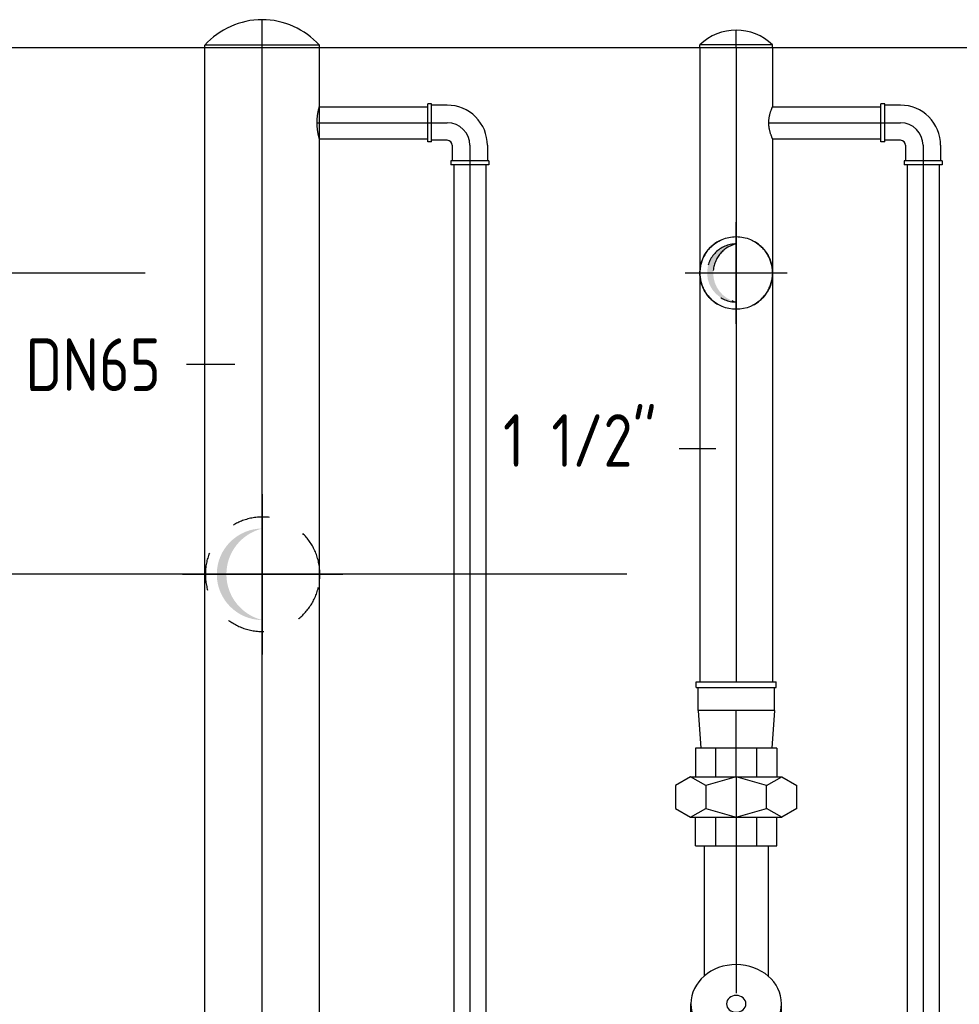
# Model space of a CAD drawing. Extents: x -156717 to 425753, y -51191 to 363295.
# Tile 60 of 256: x 62049 to 62674, y 115596 to 116250. Entities that reach past the tile are written whole.
import ezdxf
from ezdxf.enums import TextEntityAlignment as Align
from ezdxf.lldxf.tags import DXFTag

# ---------------------------------------------------------------- set-up
doc = ezdxf.new("R2010")
doc.units = 0
doc.header["$LTSCALE"] = 50
doc.linetypes.add('CENTER', pattern=[2, 1.25, -0.25, 0.25, -0.25])
doc.linetypes.add('STREEPJES', pattern=[0.1, 0.05, -0.05])
doc.layers.get('0').update_dxf_attribs({"linetype": 'CONTINUOUS'})
doc.layers.get('Defpoints').update_dxf_attribs({"linetype": 'CONTINUOUS'})
for name, color, linetype in [('57LB', 4, 'CONTINUOUS'), ('WL561---_AANVOER_D', 20, 'CONTINUOUS'), ('WL561---_AANVOER_HARTLIJ', 8, 'CONTINUOUS'), ('WL561---_CV-D', 2, 'CONTINUOUS')]:
    doc.layers.add(name, color=color, linetype=linetype)
doc.layers.add('WM$5----_HULPRUIMTE', color=1, linetype='CONTINUOUS', plot=False)
doc.styles.add('BURO-025', font='ARIAL.TTF', dxfattribs={"height": 125})
doc.styles.add('ISO25', font='ISO', dxfattribs={"width": 0.9})
doc.styles.get("Standard").update_dxf_attribs({"font": 'ARIAL.TTF'})
tags = doc.linetypes.add('CENTER2', pattern=[28.575000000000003, 19.05, -3.175, 3.175, -3.175]).pattern_tags.tags
tags[10:11] = [DXFTag(74, 4), DXFTag(75, 0), DXFTag(340, '0'), DXFTag(46, 1.0), DXFTag(50, 0.0), DXFTag(44, 0.0), DXFTag(45, 0.0)]
tags[8:9] = [DXFTag(74, 4), DXFTag(75, 0), DXFTag(340, '0'), DXFTag(46, 1.0), DXFTag(50, 0.0), DXFTag(44, 0.0), DXFTag(45, 0.0)]
tags[6:7] = [DXFTag(74, 4), DXFTag(75, 0), DXFTag(340, '0'), DXFTag(46, 1.0), DXFTag(50, 0.0), DXFTag(44, 0.0), DXFTag(45, 0.0)]
tags[4:5] = [DXFTag(74, 4), DXFTag(75, 0), DXFTag(340, '0'), DXFTag(46, 1.0), DXFTag(50, 0.0), DXFTag(44, 0.0), DXFTag(45, 0.0)]
doc.dimstyles.new('ISO-25', dxfattribs={"dimtxt": 2.5, "dimasz": 2.5, "dimexe": 1.25, "dimexo": 0.625, "dimtad": 1, "dimtih": 1, "dimdec": 4, "dimdsep": 46, "dimtxsty": 'Standard', "dimcen": 2.5, "dimadec": 0, "dimazin": 0, "dimtfac": 1, "dimtdec": 4, "dimtmove": 0, "dimatfit": 3, "dimfxl": 0, "dimtvp": 1, "dimtolj": 1, "dimtzin": 0, "dimarcsym": 0})

# ---------------------------------------------------------------- blocks, each defined once
blk = doc.blocks.new('*D939')
at = {"layer": 'Defpoints', "color": 0, "transparency": 16777216}
for p in [(62484.05950199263, 115881.8552479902), (60974.1995026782, 113231.980729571), (62484.05950199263, 113231.980729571)]:
    blk.add_point(p, dxfattribs=at)
at = {"layer": 'WL561---_CV-D', "color": 0, "lineweight": -2, "transparency": 16777216}
for p, q in [((62452.80950199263, 115881.8552479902), (60911.6995026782, 115881.8552479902)), ((60974.1995026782, 115831.8552479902), (60974.1995026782, 114613.6966381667)), ((60974.1995026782, 113281.980729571), (60974.1995026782, 114500.1393393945)), ((62452.80950199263, 113231.980729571), (60911.6995026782, 113231.980729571))]:
    blk.add_line(p, q, dxfattribs=at)
at = {"layer": 'WL561---_CV-D', "color": 0, "transparency": 16777216}
for points in [[(60965.86616934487, 115831.8552479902), (60982.53283601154, 115831.8552479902), (60974.1995026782, 115881.8552479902)], [(60965.86616934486, 113281.980729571), (60982.53283601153, 113281.980729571), (60974.1995026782, 113231.980729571)]]:
    blk.add_solid(points, dxfattribs=at)
at = {"layer": 'WL561---_CV-D', "color": 0, "transparency": 16777216, "insert": (60974.19950267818, 114556.9179887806), "char_height": 50, "attachment_point": 5}
blk.add_mtext('\\A1;2650', dxfattribs=at)
blk = doc.blocks.new('*D940')
at = {"layer": 'Defpoints', "color": 0, "transparency": 16777216}
for p in [(62164.05950199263, 116082.030729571), (60527.13217219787, 113231.980729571), (62164.05950199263, 113231.980729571)]:
    blk.add_point(p, dxfattribs=at)
at = {"layer": 'WL561---_CV-D', "color": 0, "lineweight": -2, "transparency": 16777216}
for p, q in [((62132.80950199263, 116082.030729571), (60464.63217219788, 116082.030729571)), ((60527.13217219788, 116032.030729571), (60527.13217219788, 114713.7843789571)), ((60527.13217219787, 113281.980729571), (60527.13217219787, 114600.2270801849)), ((62132.80950199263, 113231.980729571), (60464.63217219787, 113231.980729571))]:
    blk.add_line(p, q, dxfattribs=at)
at = {"layer": 'WL561---_CV-D', "color": 0, "transparency": 16777216}
for points in [[(60518.79883886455, 116032.030729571), (60535.46550553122, 116032.030729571), (60527.13217219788, 116082.030729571)], [(60518.79883886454, 113281.980729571), (60535.46550553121, 113281.980729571), (60527.13217219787, 113231.980729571)]]:
    blk.add_solid(points, dxfattribs=at)
at = {"layer": 'WL561---_CV-D', "color": 0, "transparency": 16777216, "insert": (60527.13217219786, 114657.005729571), "char_height": 50, "attachment_point": 5}
blk.add_mtext('\\A1;2850', dxfattribs=at)
blk = doc.blocks.new('*U983')
at = {"ltscale": 10}
blk.add_line((0, 1500, -2969.706411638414), (2465.265741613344, 1500, -2969.706411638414), dxfattribs=at)
blk = doc.blocks.new('*U1390')
at = {"color": 0, "ltscale": 10}
for p, q in [((1.520833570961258, 10.64999999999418, -3945.30642052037), (73.52083357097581, 10.64999999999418, -3945.30642052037)), ((1.520833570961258, -10.64999999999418, -3945.30642052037), (73.52083357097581, -10.64999999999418, -3945.30642052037))]:
    blk.add_line(p, q, dxfattribs=at)
blk.add_spline([(1.505575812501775, -10.59535829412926, -3945.30642052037), (1.460391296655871, -10.43199387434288, -3945.30642052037), (1.387027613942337, -10.16158308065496, -3945.30642052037), (1.288335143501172, -9.786900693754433, -3945.30642052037), (1.168173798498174, -9.311791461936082, -3945.30642052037), (1.031283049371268, -8.74113064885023, -3945.30642052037), (0.8831164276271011, -8.080774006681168, -3945.30642052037), (0.729642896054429, -7.337497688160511, -3945.30642052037), (0.5771191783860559, -6.51892871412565, -3945.30642052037), (0.4318393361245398, -5.63346670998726, -3945.30642052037), (0.2998704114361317, -4.69019771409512, -3945.30642052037), (0.1867855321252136, -3.698800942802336, -3945.30642052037), (0.09740808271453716, -2.669449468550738, -3945.30642052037), (0.03558189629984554, -1.612705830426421, -3945.30642052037), (0.00398245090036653, -0.5394136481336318, -3945.30642052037), (0.00398245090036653, 0.5394136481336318, -3945.30642052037), (0.03558189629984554, 1.612705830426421, -3945.30642052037), (0.09740808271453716, 2.669449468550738, -3945.30642052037), (0.1867855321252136, 3.698800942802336, -3945.30642052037), (0.2998704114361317, 4.69019771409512, -3945.30642052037), (0.4318393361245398, 5.63346670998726, -3945.30642052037), (0.5771191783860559, 6.51892871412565, -3945.30642052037), (0.729642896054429, 7.337497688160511, -3945.30642052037), (0.8831164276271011, 8.080774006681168, -3945.30642052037), (1.031283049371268, 8.74113064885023, -3945.30642052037), (1.168173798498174, 9.311791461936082, -3945.30642052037), (1.288335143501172, 9.786900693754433, -3945.30642052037), (1.387027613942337, 10.16158308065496, -3945.30642052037), (1.460391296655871, 10.43199387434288, -3945.30642052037), (1.505575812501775, 10.59535829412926, -3945.30642052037), (1.520833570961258, 10.64999999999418, -3945.30642052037)], degree=3, dxfattribs=at)
at = {"layer": 'WL561---_AANVOER_HARTLIJ', "linetype": 'CENTER2'}
blk.add_line((0, 0, -3945.30642052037), (86.52083357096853, 0, -3945.30642052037), dxfattribs=at)
at = {"layer": 'WL561---_AANVOER_D', "color": 2, "style": 'BURO-025'}
blk.add_attdef('POSNR', text='', height=125, dxfattribs=at).set_placement((0, 0), align=Align.MIDDLE)
blk = doc.blocks.new('*U1391')
at = {"color": 0, "ltscale": 10}
for p, q in [((2.47512975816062, 10.64999999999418, -3945.156994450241), (74.47512975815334, 10.64999999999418, -3945.156994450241)), ((2.47512975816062, -10.64999999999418, -3945.156994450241), (74.47512975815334, -10.64999999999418, -3945.156994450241))]:
    blk.add_line(p, q, dxfattribs=at)
blk.add_spline([(2.451082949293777, -10.59535829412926, -3945.156994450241), (2.37978619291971, -10.43199387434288, -3945.156994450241), (2.263754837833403, -10.16158308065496, -3945.156994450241), (2.107127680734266, -9.786900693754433, -3945.156994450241), (1.915582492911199, -9.311791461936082, -3945.156994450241), (1.696209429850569, -8.74113064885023, -3945.156994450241), (1.457334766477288, -8.080774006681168, -3945.156994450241), (1.208286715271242, -7.337497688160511, -3945.156994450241), (0.9590960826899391, -6.51892871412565, -3945.156994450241), (0.7201280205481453, -5.63346670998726, -3945.156994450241), (0.5016478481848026, -4.69019771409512, -3945.156994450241), (0.3133340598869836, -3.698800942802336, -3945.156994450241), (0.163764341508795, -2.669449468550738, -3945.156994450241), (0.05991340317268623, -1.612705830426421, -3945.156994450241), (0.006711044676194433, -0.5394136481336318, -3945.156994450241), (0.006711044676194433, 0.5394136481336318, -3945.156994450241), (0.05991340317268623, 1.612705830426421, -3945.156994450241), (0.163764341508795, 2.669449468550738, -3945.156994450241), (0.3133340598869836, 3.698800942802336, -3945.156994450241), (0.5016478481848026, 4.69019771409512, -3945.156994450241), (0.7201280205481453, 5.63346670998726, -3945.156994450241), (0.9590960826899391, 6.51892871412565, -3945.156994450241), (1.208286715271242, 7.337497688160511, -3945.156994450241), (1.457334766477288, 8.080774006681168, -3945.156994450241), (1.696209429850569, 8.741130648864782, -3945.156994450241), (1.915582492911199, 9.311791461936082, -3945.156994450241), (2.107127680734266, 9.786900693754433, -3945.156994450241), (2.263754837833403, 10.16158308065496, -3945.156994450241), (2.37978619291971, 10.43199387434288, -3945.156994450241), (2.451082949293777, 10.59535829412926, -3945.156994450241), (2.47512975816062, 10.64999999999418, -3945.156994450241)], degree=3, dxfattribs=at)
at = {"layer": 'WL561---_AANVOER_HARTLIJ', "linetype": 'CENTER2'}
blk.add_line((0, 0, -3945.156994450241), (87.47512975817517, 0, -3945.156994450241), dxfattribs=at)
at = {"layer": 'WL561---_AANVOER_D', "color": 2, "style": 'BURO-025'}
blk.add_attdef('POSNR', text='', height=125, dxfattribs=at).set_placement((0, 0), align=Align.MIDDLE)
blk = doc.blocks.new('*U1392')
at = {"color": 8, "linetype": 'STREEPJES', "ltscale": 10}
blk.add_circle((0, 0, -3993.456994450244), 24.15, dxfattribs=at)
blk.add_circle((0, 0, -3993.456994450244), 24.15, dxfattribs=at)
for centre, radius, start, end in [((0, 0, -3993.456994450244), 24.15000000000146, 89.99999914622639, 270.0000008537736), ((0, 0, -3993.456994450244), 24.15000000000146, 269.9999991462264, 90.0000008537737), ((0, 0, -3993.456994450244), 19.32, 0, 180), ((0, -4.585279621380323, -3993.456994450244), 19.85666611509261, 13.35117762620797, 166.648822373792)]:
    blk.add_arc(centre, radius, start, end, dxfattribs=at)
at = {"layer": 'WL561---_AANVOER_HARTLIJ', "linetype": 'CENTER2'}
for p, q in [((0, 33.80999999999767, -3993.456994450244), (-1.242159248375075e-14, -33.80999999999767, -3993.456994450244)), ((-33.80999999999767, 0, -3993.456994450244), (33.80999999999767, -1.242159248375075e-14, -3993.456994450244))]:
    blk.add_line(p, q, dxfattribs=at)
blk.add_circle((0, 0, -3993.456994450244), 0.075, dxfattribs=at)
at = {"layer": 'WL561---_AANVOER_D', "color": 2, "style": 'BURO-025'}
blk.add_attdef('POSNR', text='', height=125, dxfattribs=at).set_placement((0, 0), align=Align.MIDDLE)
blk = doc.blocks.new('*U1412')
at = {"color": 0, "ltscale": 10}
for p, q in [((0, 38.05000000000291, -3945.30642052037), (1.48352269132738, 38.05000000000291, -3945.30642052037)), ((0, 38.05000000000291, -3945.30642052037), (-1.397934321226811e-14, -38.05000000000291, -3945.30642052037)), ((1.48352269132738, -38.04999999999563, -3945.30642052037), (1.483522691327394, 38.04999999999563, -3945.30642052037)), ((0, -38.05000000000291, -3945.30642052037), (1.48352269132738, -38.05000000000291, -3945.30642052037))]:
    blk.add_line(p, q, dxfattribs=at)
blk.add_arc((-32.54943192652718, 0, -3945.30642052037), 51.04943192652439, 311.8103148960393, 48.18968510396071, dxfattribs=at)
at = {"layer": 'WL561---_AANVOER_HARTLIJ', "linetype": 'CENTER'}
blk.add_line((0, 0, -3945.30642052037), (18.5, -3.398394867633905e-15, -3945.30642052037), dxfattribs=at)
at = {"layer": 'WL561---_AANVOER_D', "color": 2, "style": 'BURO-025'}
blk.add_attdef('POSNR', text='', height=125, dxfattribs=at).set_placement((0, 0), align=Align.MIDDLE)
blk = doc.blocks.new('*U1427')
at = {"ltscale": 10}
h = blk.add_hatch(color=2, dxfattribs=at)
edge = h.paths.add_edge_path()
edge.add_ellipse((0, 0), major_axis=(-19.32, 3.549026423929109e-15), ratio=1, start_angle=180, end_angle=360, ccw=False)
edge.add_line((19.32000000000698, 0), (19.22093281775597, 0.398988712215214))
edge.add_ellipse((0, -4.585279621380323), major_axis=(19.32, 4.585279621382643), ratio=1, start_angle=1.186248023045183, end_angle=152.1113967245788)
edge.add_line((-19.22093281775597, 0.39898871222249), (-19.32000000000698, 0))
at = {"color": 0, "ltscale": 10}
blk.add_circle((0, 0, -4747.919209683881), 24.15, dxfattribs=at)
at = {"layer": 'WL561---_AANVOER_HARTLIJ', "linetype": 'CENTER2'}
for p, q in [((0, 33.80999999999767, -4747.919209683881), (-1.242159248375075e-14, -33.80999999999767, -4747.919209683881)), ((-33.80999999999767, 0, -4747.919209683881), (33.80999999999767, -1.242159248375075e-14, -4747.919209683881))]:
    blk.add_line(p, q, dxfattribs=at)
blk.add_circle((0, 0, -4747.919209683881), 0.075, dxfattribs=at)
at = {"layer": 'WL561---_AANVOER_D', "color": 2, "style": 'BURO-025'}
blk.add_attdef('POSNR', text='', height=125, dxfattribs=at).set_placement((0, 0), align=Align.MIDDLE)
blk = doc.blocks.new('*U1428')
at = {"ltscale": 10}
h = blk.add_hatch(color=2, dxfattribs=at)
edge = h.paths.add_edge_path()
edge.add_ellipse((0, 0), major_axis=(-30.44, 5.591737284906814e-15), ratio=1, start_angle=180, end_angle=360, ccw=False)
edge.add_line((30.44000000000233, 0), (30.34244132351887, 0.3993647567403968))
edge.add_ellipse((0, -7.224426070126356), major_axis=(30.44, 7.224426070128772), ratio=1, start_angle=0.7529011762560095, end_angle=152.5447435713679)
edge.add_line((-30.34244132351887, 0.3993647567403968), (-30.44000000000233, 0))
at = {"color": 8, "linetype": 'STREEPJES', "ltscale": 10}
blk.add_arc((0, 0, -3945.30642052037), 38.05, 277.7585176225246, 262.2414823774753, dxfattribs=at)
at = {"color": 0, "ltscale": 10}
blk.add_arc((0, 0, -3945.30642052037), 38.05, 262.2414823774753, 277.7585176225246, dxfattribs=at)
at = {"layer": 'WL561---_AANVOER_HARTLIJ', "linetype": 'CENTER2'}
for p, q in [((0, 53.2699999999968, -3945.30642052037), (-1.957108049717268e-14, -53.2699999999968, -3945.30642052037)), ((-53.27000000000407, 0, -3945.30642052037), (53.27000000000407, -1.957108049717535e-14, -3945.30642052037))]:
    blk.add_line(p, q, dxfattribs=at)
blk.add_circle((0, 0, -3945.30642052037), 0.075, dxfattribs=at)
at = {"layer": 'WL561---_AANVOER_D', "color": 2, "style": 'BURO-025'}
blk.add_attdef('POSNR', text='', height=125, dxfattribs=at).set_placement((0, 0), align=Align.MIDDLE)
blk = doc.blocks.new('*U1456')
at = {"color": 0, "ltscale": 10}
for p, q in [((13, 10.65000000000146, -3945.30642052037), (1107.163708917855, 10.65000000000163, -3945.30642052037)), ((13, -10.65000000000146, -3945.30642052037), (1107.163708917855, -10.65000000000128, -3945.30642052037))]:
    blk.add_line(p, q, dxfattribs=at)
at = {"layer": 'WL561---_AANVOER_HARTLIJ', "linetype": 'CENTER2'}
blk.add_line((0, 0, -3945.30642052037), (1120.163708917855, 1.801360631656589e-13, -3945.30642052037), dxfattribs=at)
at = {"layer": 'WL561---_AANVOER_D', "color": 2, "style": 'BURO-025'}
blk.add_attdef('POSNR', text='', height=125, dxfattribs=at).set_placement((0, 0), align=Align.MIDDLE)
blk = doc.blocks.new('*U1458')
at = {"color": 0, "ltscale": 10}
for p, q in [((-25.40000000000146, 12.64999999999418, -3945.30642052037), (-28, 12.64999999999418, -3945.30642052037)), ((-28, -12.64999999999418, -3945.30642052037), (-28, 12.64999999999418, -3945.30642052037)), ((-25.40000000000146, -12.64999999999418, -3945.30642052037), (-25.40000000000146, 12.64999999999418, -3945.30642052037)), ((-15, 11.64999999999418, -3945.30642052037), (-25.40000000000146, 11.64999999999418, -3945.30642052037)), ((-25.40000000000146, -12.64999999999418, -3945.30642052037), (-28, -12.64999999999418, -3945.30642052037)), ((-15, -11.64999999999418, -3945.30642052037), (-25.40000000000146, -11.64999999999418, -3945.30642052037)), ((-11.65000000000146, -15, -3945.30642052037), (-11.65000000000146, -25.39999999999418, -3945.30642052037)), ((11.65000000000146, -15, -3945.30642052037), (11.65000000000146, -25.39999999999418, -3945.30642052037)), ((-12.65000000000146, -25.39999999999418, -3945.30642052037), (-12.65000000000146, -28, -3945.30642052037)), ((12.65000000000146, -25.39999999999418, -3945.30642052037), (-12.65000000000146, -25.39999999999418, -3945.30642052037)), ((12.65000000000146, -25.39999999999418, -3945.30642052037), (12.65000000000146, -28, -3945.30642052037)), ((12.65000000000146, -28, -3945.30642052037), (-12.65000000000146, -28, -3945.30642052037))]:
    blk.add_line(p, q, dxfattribs=at)
for centre, radius, start, end in [((-14.99999999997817, -14.99999999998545, -3945.30642052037), 26.64999999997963, 359.9999999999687, 90.00000000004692), ((-15.00000000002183, -15.00000000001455, -3945.30642052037), 3.350000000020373, 2.489208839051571e-10, 89.99999999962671)]:
    blk.add_arc(centre, radius, start, end, dxfattribs=at)
at = {"layer": 'WL561---_AANVOER_HARTLIJ', "linetype": 'CENTER2'}
blk.add_arc((-15, -15, -3945.30642052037), 15, 0, 90, dxfattribs=at)
at = {"layer": 'WL561---_AANVOER_D', "color": 2, "style": 'BURO-025'}
blk.add_attdef('POSNR', text='', height=125, dxfattribs=at).set_placement((0, 0), align=Align.MIDDLE)
blk = doc.blocks.new('*U1459')
at = {"color": 0, "ltscale": 10}
for p, q in [((13, 10.65000000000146, -3945.156994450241), (1107.326772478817, 10.65000000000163, -3945.156994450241)), ((13, -10.65000000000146, -3945.156994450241), (1107.326772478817, -10.65000000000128, -3945.156994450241))]:
    blk.add_line(p, q, dxfattribs=at)
at = {"layer": 'WL561---_AANVOER_HARTLIJ', "linetype": 'CENTER2'}
blk.add_line((0, 0, -3945.156994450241), (1120.326772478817, 1.801622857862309e-13, -3945.156994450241), dxfattribs=at)
at = {"layer": 'WL561---_AANVOER_D', "color": 2, "style": 'BURO-025'}
blk.add_attdef('POSNR', text='', height=125, dxfattribs=at).set_placement((0, 0), align=Align.MIDDLE)
blk = doc.blocks.new('*U1461')
at = {"color": 0, "ltscale": 10}
for p, q in [((-25.40000000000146, 12.64999999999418, -3945.156994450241), (-28, 12.64999999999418, -3945.156994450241)), ((-28, -12.64999999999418, -3945.156994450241), (-28, 12.64999999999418, -3945.156994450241)), ((-25.40000000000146, -12.64999999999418, -3945.156994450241), (-25.40000000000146, 12.64999999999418, -3945.156994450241)), ((-15, 11.64999999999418, -3945.156994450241), (-25.40000000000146, 11.64999999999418, -3945.156994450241)), ((-25.40000000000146, -12.64999999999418, -3945.156994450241), (-28, -12.64999999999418, -3945.156994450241)), ((-15, -11.64999999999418, -3945.156994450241), (-25.40000000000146, -11.64999999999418, -3945.156994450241)), ((-11.65000000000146, -15, -3945.156994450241), (-11.65000000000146, -25.39999999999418, -3945.156994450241)), ((11.65000000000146, -15, -3945.156994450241), (11.65000000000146, -25.39999999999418, -3945.156994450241)), ((-12.65000000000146, -25.39999999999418, -3945.156994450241), (-12.65000000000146, -28, -3945.156994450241)), ((12.65000000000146, -25.39999999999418, -3945.156994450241), (-12.65000000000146, -25.39999999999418, -3945.156994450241)), ((12.65000000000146, -25.39999999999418, -3945.156994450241), (12.65000000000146, -28, -3945.156994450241)), ((12.65000000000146, -28, -3945.156994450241), (-12.65000000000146, -28, -3945.156994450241))]:
    blk.add_line(p, q, dxfattribs=at)
for centre, radius, start, end in [((-14.99999999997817, -14.99999999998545, -3945.156994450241), 26.64999999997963, 359.9999999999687, 90.00000000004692), ((-15.00000000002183, -15.00000000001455, -3945.156994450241), 3.350000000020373, 2.489208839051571e-10, 89.99999999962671)]:
    blk.add_arc(centre, radius, start, end, dxfattribs=at)
at = {"layer": 'WL561---_AANVOER_HARTLIJ', "linetype": 'CENTER2'}
blk.add_arc((-15, -15, -3945.156994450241), 15, 0, 90, dxfattribs=at)
at = {"layer": 'WL561---_AANVOER_D', "color": 2, "style": 'BURO-025'}
blk.add_attdef('POSNR', text='', height=125, dxfattribs=at).set_placement((0, 0), align=Align.MIDDLE)
blk = doc.blocks.new('*U1471')
at = {"color": 2, "ltscale": 10}
for p, q in [((46.21940805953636, 30.09999999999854, -3945.156994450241), (54.81940805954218, 30.09999999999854, -3945.156994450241)), ((-43, 23.31999999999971, -3945.156994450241), (-62, 23.31999999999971, -3945.156994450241)), ((-62, 23.31999999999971, -3945.156994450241), (-62.00000000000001, 0, -3945.156994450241)), ((-43, 23.31999999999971, -3945.156994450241), (-43.00000000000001, 2.612404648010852, -3945.156994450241)), ((-43, 21.19999999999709, -3945.156994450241), (27.71461138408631, 21.19999999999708, -3945.156994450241)), ((0, 10.75, -3945.156994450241), (21.87119200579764, 10.75, -3945.156994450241)), ((-62, 0, -3945.156994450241), (-44.50183033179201, -3.214361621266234e-15, -3945.156994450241)), ((-62, 0, -3945.156994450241), (-62.00000000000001, -23.31999999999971, -3945.156994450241)), ((-41.23876261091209, 3.224999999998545, -3945.156994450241), (-44.04032707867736, 1.162967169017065, -3945.156994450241)), ((-41.23876261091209, 1.61250000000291, -3945.156994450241), (-43, 1.612500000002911, -3945.156994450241)), ((-18.85866367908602, 3.224999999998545, -3945.156994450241), (-41.23876261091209, 3.224999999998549, -3945.156994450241)), ((-25.04150479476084, 3.208453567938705, -3945.156994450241), (-22.0623540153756, 0.4883545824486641, -3945.156994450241)), ((-18.85866367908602, 3.224999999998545, -3945.156994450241), (-21.6602281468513, 1.162967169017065, -3945.156994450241)), ((-18.85866367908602, 1.61250000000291, -3945.156994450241), (-20.61990106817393, 1.612500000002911, -3945.156994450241)), ((0.2689875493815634, 3.224999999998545, -3945.156994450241), (-18.85866367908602, 3.224999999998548, -3945.156994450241)), ((-44.04032707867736, -1.162967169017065, -3945.156994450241), (-41.23876261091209, -3.224999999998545, -3945.156994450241)), ((-41.23876261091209, -1.61250000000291, -3945.156994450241), (-43, -1.61250000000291, -3945.156994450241)), ((-43, -2.612404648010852, -3945.156994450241), (-43.00000000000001, -23.31999999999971, -3945.156994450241)), ((-18.85866367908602, -3.224999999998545, -3945.156994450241), (-41.23876261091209, -3.224999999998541, -3945.156994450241)), ((-22.0623540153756, -0.4883545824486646, -3945.156994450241), (-25.39082234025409, -3.224999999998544, -3945.156994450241)), ((-21.6602281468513, -1.162967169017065, -3945.156994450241), (-18.85866367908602, -3.224999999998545, -3945.156994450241)), ((-18.85866367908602, -1.61250000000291, -3945.156994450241), (-20.61990106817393, -1.61250000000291, -3945.156994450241)), ((0.2689875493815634, -3.224999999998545, -3945.156994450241), (-18.85866367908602, -3.224999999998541, -3945.156994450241)), ((0, -10.75, -3945.156994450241), (21.87119200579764, -10.75, -3945.156994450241)), ((-62, -23.31999999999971, -3945.156994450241), (-43, -23.31999999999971, -3945.156994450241)), ((-43, -21.19999999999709, -3945.156994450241), (27.71461138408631, -21.1999999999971, -3945.156994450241)), ((46.21940805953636, -30.09999999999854, -3945.156994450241), (54.81940805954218, -30.09999999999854, -3945.156994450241))]:
    blk.add_line(p, q, dxfattribs=at)
for centre, major_axis, ratio, start_param, end_param in [((46.21940805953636, 0, -3945.156994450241), (-5.529280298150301e-15, -30.1), 0.8660254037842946, 3.141592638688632, 6.283185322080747), ((54.81940805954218, 0, -3945.156994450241), (-5.529280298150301e-15, -30.1), 0.8660254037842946, 3.141592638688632, 9.42163636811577), ((-43, 0, -3945.156994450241), (2.962114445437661e-16, 1.6125), 0.9313676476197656, 3.141592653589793, 9.421636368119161), ((-41.23876261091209, 0, -3945.156994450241), (5.924228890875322e-16, 3.225), 0.9313676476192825, 3.141592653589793, 6.283185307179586), ((-41.23876261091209, 0, -3945.156994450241), (2.962114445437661e-16, 1.6125), 0.9313676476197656, 3.141592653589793, 6.283185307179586), ((-20.61990106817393, 0, -3945.156994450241), (2.962114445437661e-16, 1.6125), 0.9313676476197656, 3.141592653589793, 9.421636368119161), ((-18.85866367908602, 0, -3945.156994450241), (5.924228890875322e-16, 3.225), 0.9313676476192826, 3.141592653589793, 6.283185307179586), ((-18.85866367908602, 0, -3945.156994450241), (2.962114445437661e-16, 1.6125), 0.9313676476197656, 3.141592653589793, 6.283185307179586), ((54.81940805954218, 0, -3945.156994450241), (-1.184845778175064e-15, -6.45), 0.8660254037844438, 3.141592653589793, 9.421636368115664)]:
    blk.add_ellipse(centre, major_axis=major_axis, ratio=ratio, start_param=start_param, end_param=end_param, dxfattribs=at)
for points in [[(0.2689875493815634, 3.224999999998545, -3945.156994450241), (0.4081772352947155, 3.733531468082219, -3945.156994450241), (0.7862552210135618, 4.734237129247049, -3945.156994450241), (1.257066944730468, 5.686363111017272, -3945.156994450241), (1.81939288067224, 6.580139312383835, -3945.156994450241), (2.471709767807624, 7.406394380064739, -3945.156994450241), (3.212119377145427, 8.156649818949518, -3945.156994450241), (4.038235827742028, 8.823206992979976, -3945.156994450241), (4.947023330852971, 9.3992261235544, -3945.156994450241), (5.934582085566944, 9.878796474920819, -3945.156994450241), (6.995890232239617, 10.25699700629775, -3945.156994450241), (8.12452366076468, 10.52994686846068, -3945.156994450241), (9.312390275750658, 10.69484522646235, -3945.156994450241), (10.54952605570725, 10.75, -3945.156994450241)], [(0.553838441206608, 3.208453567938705, -3945.156994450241), (0.7534261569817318, 3.158984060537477, -3945.156994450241), (0.9443302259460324, 3.077099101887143, -3945.156994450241), (1.124976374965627, 2.963638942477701, -3945.156994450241), (1.29402008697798, 2.819767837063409, -3945.156994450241), (1.450334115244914, 2.646962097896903, -3945.156994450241), (1.59299011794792, 2.4469949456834, -3945.156994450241), (1.72123668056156, 2.221918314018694, -3945.156994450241), (1.834475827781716, 1.974041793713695, -3945.156994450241), (1.932239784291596, 1.705908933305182, -3945.156994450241), (2.01416931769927, 1.420271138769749, -3945.156994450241), (2.079994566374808, 1.120059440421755, -3945.156994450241), (2.129518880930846, 0.8083544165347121, -3945.156994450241), (2.16260592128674, 0.4883545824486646, -3945.156994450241), (2.179170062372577, 0.1633435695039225, -3945.156994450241), (2.179170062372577, -0.1633435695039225, -3945.156994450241), (2.16260592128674, -0.4883545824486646, -3945.156994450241), (2.129518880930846, -0.8083544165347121, -3945.156994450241), (2.079994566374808, -1.120059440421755, -3945.156994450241), (2.01416931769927, -1.420271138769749, -3945.156994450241), (1.932239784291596, -1.705908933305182, -3945.156994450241), (1.834475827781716, -1.974041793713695, -3945.156994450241), (1.72123668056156, -2.221918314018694, -3945.156994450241), (1.59299011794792, -2.4469949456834, -3945.156994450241), (1.450334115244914, -2.646962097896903, -3945.156994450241), (1.29402008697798, -2.819767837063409, -3945.156994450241), (1.124976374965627, -2.963638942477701, -3945.156994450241), (0.9443302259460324, -3.077099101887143, -3945.156994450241), (0.7534261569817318, -3.158984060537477, -3945.156994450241), (0.553838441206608, -3.208453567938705, -3945.156994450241), (0.3473755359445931, -3.224999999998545, -3945.156994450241)], [(9.312390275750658, -10.69484522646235, -3945.156994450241), (8.12452366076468, -10.52994686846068, -3945.156994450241), (6.995890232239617, -10.25699700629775, -3945.156994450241), (5.934582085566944, -9.878796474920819, -3945.156994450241), (4.947023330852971, -9.3992261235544, -3945.156994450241), (4.038235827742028, -8.823206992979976, -3945.156994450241), (3.212119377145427, -8.156649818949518, -3945.156994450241), (2.471709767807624, -7.406394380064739, -3945.156994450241), (1.81939288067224, -6.580139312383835, -3945.156994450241), (1.257066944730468, -5.686363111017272, -3945.156994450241), (0.7862552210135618, -4.734237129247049, -3945.156994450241), (0.4081772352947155, -3.733531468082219, -3945.156994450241), (0.2689875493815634, -3.224999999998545, -3945.156994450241)]]:
    blk.add_spline(points, degree=3, dxfattribs=at)
at = {"layer": 'WL561---_AANVOER_HARTLIJ', "linetype": 'CENTER'}
blk.add_line((-43, 0, -3945.156994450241), (43, -1.579794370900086e-14, -3945.156994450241), dxfattribs=at)
at = {"layer": 'WL561---_AANVOER_D', "color": 2, "style": 'BURO-025'}
blk.add_attdef('POSNR', text='', height=125, dxfattribs=at).set_placement((0, 0), align=Align.MIDDLE)
at = {"layer": 'WL561---_AANVOER_D', "color": 2, "style": 'BURO-025', "flags": 1}
for tag in ['TYPE', 'FABR']:
    blk.add_attdef(tag, text='', height=125, dxfattribs=at).set_placement((0, 0), align=Align.MIDDLE)
blk = doc.blocks.new('*U1475')
at = {"color": 0, "ltscale": 10}
for p, q in [((0, 24.15000000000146, -3945.156994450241), (1.688780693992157, 24.15000000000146, -3945.156994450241)), ((0, 24.15000000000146, -3945.156994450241), (-8.872566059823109e-15, -24.15000000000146, -3945.156994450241)), ((1.688780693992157, -24.15000000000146, -3945.156994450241), (1.688780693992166, 24.15000000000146, -3945.156994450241)), ((0, -24.15000000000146, -3945.156994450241), (1.688780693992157, -24.15000000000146, -3945.156994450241))]:
    blk.add_line(p, q, dxfattribs=at)
blk.add_arc((-23.12783284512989, 0, -3945.156994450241), 34.62783284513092, 315.7799555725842, 44.22004442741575, dxfattribs=at)
at = {"layer": 'WL561---_AANVOER_HARTLIJ', "linetype": 'CENTER'}
blk.add_line((0, 0, -3945.156994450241), (11.5, -2.112515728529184e-15, -3945.156994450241), dxfattribs=at)
at = {"layer": 'WL561---_AANVOER_D', "color": 2, "style": 'BURO-025'}
blk.add_attdef('POSNR', text='', height=125, dxfattribs=at).set_placement((0, 0), align=Align.MIDDLE)
blk = doc.blocks.new('*U1476')
at = {"color": 0, "ltscale": 10}
for p, q in [((40.19999999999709, 26.62537500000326, -3945.156994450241), (44, 26.62537500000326, -3945.156994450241)), ((40.19999999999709, 26.62537500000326, -3945.156994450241), (40.19999999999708, -26.62537500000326, -3945.156994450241)), ((44, 26.62537500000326, -3945.156994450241), (43.99999999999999, -26.62537500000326, -3945.156994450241)), ((25, 25.35749999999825, -3945.156994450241), (0, 23.59755681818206, -3945.156994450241)), ((25, 25.35749999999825, -3945.156994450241), (40.19999999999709, 25.35749999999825, -3945.156994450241)), ((25, -25.35749999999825, -3945.156994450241), (25.00000000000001, 25.35749999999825, -3945.156994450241)), ((25, -25.35749999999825, -3945.156994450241), (0, -23.59755681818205, -3945.156994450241)), ((25, -25.35749999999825, -3945.156994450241), (40.19999999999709, -25.35749999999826, -3945.156994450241)), ((40.19999999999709, -26.62537500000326, -3945.156994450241), (44, -26.62537500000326, -3945.156994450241))]:
    blk.add_line(p, q, dxfattribs=at)
at = {"layer": 'WL561---_AANVOER_HARTLIJ', "linetype": 'CENTER2'}
blk.add_line((-19, 0, -3945.156994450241), (25, -8.082668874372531e-15, -3945.156994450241), dxfattribs=at)
at = {"layer": 'WL561---_AANVOER_D', "color": 2, "style": 'BURO-025'}
blk.add_attdef('POSNR', text='', height=125, dxfattribs=at).set_placement((0, 0), align=Align.MIDDLE)
blk = doc.blocks.new('*U1477')
at = {"color": 2, "ltscale": 10}
for p, q in [((0, 30.29356862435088, -3945.156994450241), (5.817584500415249, 40.39163920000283, -3945.156994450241)), ((21.1824154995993, 40.39163920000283, -3945.156994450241), (5.817584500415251, 40.39163920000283, -3945.156994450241)), ((21.1824154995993, 40.39163920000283, -3945.156994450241), (27, 30.29356862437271, -3945.156994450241)), ((-19, 26.92761655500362, -3945.156994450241), (0, 26.92761655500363, -3945.156994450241)), ((-19, 26.92761655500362, -3945.156994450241), (-19, 13.46380827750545, -3945.156994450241)), ((0, -0.000321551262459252, -3945.156994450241), (-4.871629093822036e-15, 30.29356862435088, -3945.156994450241)), ((5.817584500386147, 20.19581960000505, -3945.156994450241), (-1.77635683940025e-15, 30.29356862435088, -3945.156994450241)), ((27, 30.29356862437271, -3945.156994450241), (21.1824154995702, 20.19581960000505, -3945.156994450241)), ((27, 0.0003215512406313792, -3945.156994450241), (27, 30.29356862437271, -3945.156994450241)), ((46, 26.92761655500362, -3945.156994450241), (27, 26.92761655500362, -3945.156994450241)), ((46, 13.46380827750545, -3945.156994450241), (46, 26.92761655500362, -3945.156994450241)), ((5.817584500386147, 20.19581960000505, -3945.156994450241), (3.552713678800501e-15, -0.000321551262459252, -3945.156994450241)), ((21.1824154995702, 20.19581960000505, -3945.156994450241), (5.817584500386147, 20.19581960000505, -3945.156994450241)), ((27, 0.0003215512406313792, -3945.156994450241), (21.18241549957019, 20.19581960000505, -3945.156994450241)), ((-19, 13.46380827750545, -3945.156994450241), (0, 13.46380827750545, -3945.156994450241)), ((-19, 13.46380827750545, -3945.156994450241), (-19, -13.46380827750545, -3945.156994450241)), ((27, 13.46380827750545, -3945.156994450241), (46, 13.46380827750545, -3945.156994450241)), ((46, -13.46380827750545, -3945.156994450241), (45.99999999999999, 13.46380827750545, -3945.156994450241)), ((21.1824154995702, -20.19581959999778, -3945.156994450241), (27, 0.0003215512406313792, -3945.156994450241)), ((27, -30.29389017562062, -3945.156994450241), (27, 0.0003215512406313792, -3945.156994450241)), ((-1.455191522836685e-11, -30.29389017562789, -3945.156994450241), (-4.871577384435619e-15, -0.000321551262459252, -3945.156994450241)), ((0, -0.000321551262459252, -3945.156994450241), (5.817584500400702, -20.19581959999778, -3945.156994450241)), ((0, -13.46380827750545, -3945.156994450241), (-19, -13.46380827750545, -3945.156994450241)), ((-19, -13.46380827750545, -3945.156994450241), (-19, -26.92761655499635, -3945.156994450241)), ((46, -13.46380827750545, -3945.156994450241), (27, -13.46380827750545, -3945.156994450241)), ((46, -26.92761655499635, -3945.156994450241), (46, -13.46380827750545, -3945.156994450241)), ((5.817584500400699, -20.19581959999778, -3945.156994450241), (-1.454925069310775e-11, -30.29389017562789, -3945.156994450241)), ((5.817584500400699, -20.19581959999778, -3945.156994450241), (21.1824154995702, -20.19581959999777, -3945.156994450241)), ((27, -30.29389017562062, -3945.156994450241), (21.1824154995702, -20.19581959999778, -3945.156994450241)), ((-19, -26.92761655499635, -3945.156994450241), (0, -26.92761655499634, -3945.156994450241)), ((-1.455191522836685e-11, -30.29389017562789, -3945.156994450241), (5.817584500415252, -40.39163920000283, -3945.156994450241)), ((21.1824154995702, -40.39163920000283, -3945.156994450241), (27, -30.29389017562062, -3945.156994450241)), ((46, -26.92761655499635, -3945.156994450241), (27, -26.92761655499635, -3945.156994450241)), ((5.817584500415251, -40.39163920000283, -3945.156994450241), (21.1824154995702, -40.39163920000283, -3945.156994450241))]:
    blk.add_line(p, q, dxfattribs=at)
at = {"layer": 'WL561---_AANVOER_HARTLIJ', "linetype": 'CENTER'}
blk.add_line((0, 0, -3945.156994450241), (27, 4.341931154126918e-15, -3945.156994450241), dxfattribs=at)
at = {"layer": 'WL561---_AANVOER_D', "color": 2, "style": 'BURO-025'}
blk.add_attdef('POSNR', text='', height=125, dxfattribs=at).set_placement((0, 0), align=Align.MIDDLE)
at = {"layer": 'WL561---_AANVOER_D', "color": 2, "style": 'BURO-025', "flags": 1}
blk.add_attdef('FABR', text='', height=125, dxfattribs=at).set_placement((0, 0), align=Align.MIDDLE)
blk = doc.blocks.new('*U1478')
at = {"color": 0, "ltscale": 10}
for p, q in [((19, 21.19999999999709, -3945.156994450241), (105.4748931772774, 21.1999999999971, -3945.156994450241)), ((19, -21.19999999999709, -3945.156994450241), (105.4748931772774, -21.19999999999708, -3945.156994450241))]:
    blk.add_line(p, q, dxfattribs=at)
at = {"layer": 'WL561---_AANVOER_HARTLIJ', "linetype": 'CENTER2'}
blk.add_line((0, 0, -3945.156994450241), (116.7990979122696, 1.8782727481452e-14, -3945.156994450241), dxfattribs=at)
at = {"layer": 'WL561---_AANVOER_D', "color": 2, "style": 'BURO-025'}
blk.add_attdef('POSNR', text='', height=125, dxfattribs=at).set_placement((0, 0), align=Align.MIDDLE)
blk = doc.blocks.new('*U1479')
at = {"color": 0, "ltscale": 10}
for p, q in [((0, 24.15000000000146, -3945.156994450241), (39.35000000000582, 24.15000000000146, -3945.156994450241)), ((0, -24.15000000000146, -3945.156994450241), (-7.767232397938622e-15, 24.15000000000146, -3945.156994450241)), ((60.64999999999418, 24.15000000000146, -3945.156994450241), (421.6492660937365, 24.15000000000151, -3945.156994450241)), ((0, -24.15000000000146, -3945.156994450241), (421.6492660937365, -24.15000000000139, -3945.156994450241))]:
    blk.add_line(p, q, dxfattribs=at)
at = {"layer": 'WL561---_AANVOER_HARTLIJ', "linetype": 'CENTER2'}
blk.add_line((0, 0, -3945.156994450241), (421.6492660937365, 6.780637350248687e-14, -3945.156994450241), dxfattribs=at)
at = {"layer": 'WL561---_AANVOER_D', "color": 2, "style": 'BURO-025'}
blk.add_attdef('POSNR', text='', height=125, dxfattribs=at).set_placement((0, 0), align=Align.MIDDLE)
blk = doc.blocks.new('*U1949')
at = {"color": 0, "ltscale": 10}
for p, q in [((0, 38.05000000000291, -3945.306420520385), (2559.284970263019, 38.05000000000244, -3945.306420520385)), ((2559.284970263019, 38.05000000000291, -3945.306420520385), (2559.284970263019, -38.05000000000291, -3945.306420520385)), ((270.6077360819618, -38.05000000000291, -3945.306420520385), (2559.284970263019, -38.05000000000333, -3945.306420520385))]:
    blk.add_line(p, q, dxfattribs=at)
at = {"layer": 'WL561---_AANVOER_HARTLIJ', "linetype": 'CENTER2'}
blk.add_line((0, 0, -3945.306420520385), (2559.284970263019, -4.701330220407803e-13, -3945.306420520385), dxfattribs=at)
at = {"layer": 'WL561---_AANVOER_D', "color": 2, "style": 'BURO-025'}
blk.add_attdef('POSNR', text='', height=125, dxfattribs=at).set_placement((0, 0), align=Align.MIDDLE)

msp = doc.modelspace()

# ---------------------------------------------------------------- linework, layer by layer
at = {"layer": 'WL561---_CV-D'}
for p, q in [((62192.33324456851, 116021.2888742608), (62160.15584980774, 116021.2888742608)), ((62487.47663637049, 115965.4673931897), (62511.97405179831, 115965.4673931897))]:
    msp.add_line(p, q, dxfattribs=at)

# ---------------------------------------------------------------- block references
at = {"layer": 'WL561---_AANVOER_D'}
for name, p, rotation in [('*U1412', (62210.4261392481, 116231.9807295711, 3945.30642052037), 90), ('*U1475', (62525.42613924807, 116231.9807295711, 3945.156994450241), 90), ('*U1949', (62210.42613924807, 113672.6957593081, 3945.306420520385), 90), ('*U1479', (62525.42613924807, 116231.9807295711, 3945.156994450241), 270), ('*U1456', (62348.47613924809, 116166.9807295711, 3945.30642052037), 270), ('*U1459', (62649.57613924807, 116166.9807295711, 3945.156994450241), 270), ('*U1392', (62525.42613924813, 116082.130729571, 3993.456994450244), 90), ('*U1427', (62525.42613924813, 116082.130729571, 4747.919209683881), 90), ('*U1428', (62210.77445505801, 115881.8552479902, 3945.30642052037), 90), ('*U1476', (62525.42613924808, 115766.3314634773, 3945.156994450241), 90), ('*U1477', (62525.42613924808, 115747.3314634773, 3945.156994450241), 270), ('*U1478', (62525.42613924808, 115720.3314634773, 3945.156994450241), 270), ('*U1471', (62525.42613924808, 115541.5323655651, 3945.156994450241), 90)]:
    msp.add_blockref(name, p, dxfattribs=dict(at, rotation=rotation))
for name, p in [('*U1390', (62246.95530567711, 116181.9807295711, 3945.30642052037)), ('*U1458', (62348.47613924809, 116181.9807295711, 3945.30642052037)), ('*U1391', (62547.10100948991, 116181.9807295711, 3945.156994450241)), ('*U1461', (62649.57613924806, 116181.9807295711, 3945.156994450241))]:
    msp.add_blockref(name, p, dxfattribs=at)
at = {"layer": 'WM$5----_HULPRUIMTE'}
msp.add_blockref('*U983', (61102.60431269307, 114731.980729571, 2969.706411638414), dxfattribs=at)

# ---------------------------------------------------------------- texts
at = {"layer": '57LB', "color": 2, "linetype": 'Continuous', "style": 'ISO25', "width": 0.9}
for s, p in [('DN65', (62053.29582719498, 116003.6519073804)), ('1 1/2"', (62370.49177922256, 115953.2878849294))]:
    msp.add_text(s, height=35, dxfattribs=at).set_placement(p)

# ---------------------------------------------------------------- dimensions: what is measured, and where the dimension line sits
at = {"layer": 'WL561---_CV-D', "color": 1}
for base, p1, p2, picture, middle in [((60527.13217219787, 113231.980729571), (62164.05950199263, 116082.030729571), (62164.05950199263, 113231.980729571), '*D940', (60527.13217219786, 114657.005729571)), ((60974.1995026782, 113231.980729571), (62484.05950199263, 115881.8552479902), (62484.05950199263, 113231.980729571), '*D939', (60974.19950267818, 114556.9179887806))]:
    dim = msp.add_linear_dim(base=base, p1=p1, p2=p2, angle=90, dimstyle='ISO-25', override={"dimscale": 50, "dimtxt": 1, "dimasz": 1, "dimdec": 0, "dimtdec": 0}, dxfattribs=at)
    dim.commit()
    dim.dimension.update_dxf_attribs({"geometry": picture, "text_midpoint": middle})

doc.saveas('drawing.dxf')
